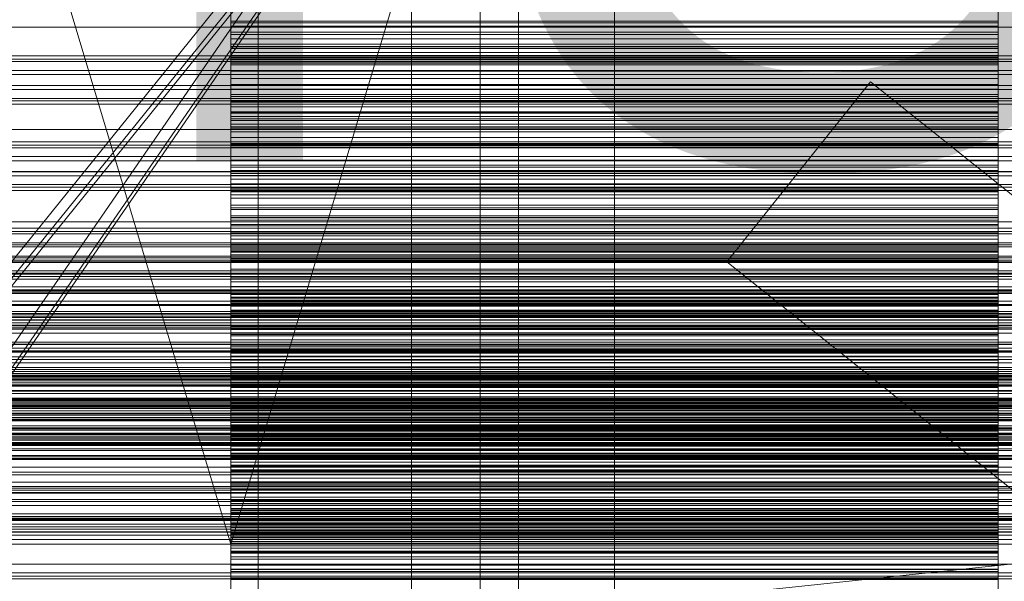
# Model space of a CAD drawing. Header units: millimetres. Extents: x -2233 to 61924, y -68080 to 6847.
# Tile 228 of 256: x 495 to 752, y -34610 to -34463. Entities that reach past the tile are written whole.
import ezdxf

# ---------------------------------------------------------------- set-up
doc = ezdxf.new("R2010")
doc.units = ezdxf.units.MM
for name, color, linetype, lineweight in [('COTAS_O', 1, 'Continuous', 0), ('COTAS_P', 1, 'Continuous', 0), ('frontal_briquetadora', 7, 'Continuous', 0), ('frontal_C03', 7, 'Continuous', 0), ('frontal_C10', 7, 'Continuous', 0), ('frontal_mezcladora', 7, 'Continuous', 0), ('frontal_secador', 7, 'Continuous', 0), ('frontal_tolva', 7, 'Continuous', 0), ('frontal_tolva-C01', 7, 'Continuous', 0)]:
    doc.layers.add(name, color=color, linetype=linetype, lineweight=lineweight)
doc.dimstyles.new('R19_100', dxfattribs={"dimtxt": 250, "dimasz": 150, "dimexe": 150, "dimexo": 80, "dimgap": 100, "dimtad": 1, "dimtih": 1, "dimtoh": 1, "dimdsep": 46, "dimcen": 0.09, "dimadec": 0, "dimazin": 0, "dimtfac": 1, "dimtdec": 4, "dimtofl": 0, "dimtmove": 0, "dimatfit": 3, "dimfxl": 1, "dimtolj": 1, "dimtzin": 0, "dimarcsym": 0})

# ---------------------------------------------------------------- blocks, each defined once
blk = doc.blocks.new('DIM_R27_48')
at = {"layer": 'COTAS_P'}
for p, q in [((-1750, -34600), (-1600, -34555)), ((2600, -34600), (2450, -34555)), ((-1750, -35500), (-1750, -34600)), ((-1750, -34600), (2600, -34600)), ((-1750, -34600), (-1600, -34645)), ((2600, -34600), (2450, -34645)), ((2600, -35500), (2600, -34600))]:
    blk.add_line(p, q, dxfattribs=at)
blk.add_text('4350 P', height=250, dxfattribs=at).set_placement((425, -34500))
blk = doc.blocks.new('DIM_R27_50')
at = {"layer": 'COTAS_P'}
for p, q in [((1705.78, -34504.95), (1551.9, -34475.9)), ((-194.22, -34704.95), (1705.78, -34504.95)), ((1705.78, -34504.95), (1561.32, -34565.4)), ((1800, -35400), (1705.78, -34504.95)), ((-194.22, -34704.95), (-49.75, -34644.49)), ((-100, -35600), (-194.22, -34704.95)), ((-194.22, -34704.95), (-40.33, -34734))]:
    blk.add_line(p, q, dxfattribs=at)
blk.add_text('1910.5 P', height=250, rotation=6.009, dxfattribs=at).set_placement((745.32, -34505.49))
blk = doc.blocks.new('DIM_R27_53')
at = {"layer": 'COTAS_P'}
for p, q in [((-150, -32000), (550, -32000)), ((550, -32000), (505, -32150)), ((550, -34600), (550, -32000)), ((550, -32000), (595, -32150)), ((550, -34600), (505, -34450)), ((550, -34600), (595, -34450)), ((-150, -34600), (550, -34600))]:
    blk.add_line(p, q, dxfattribs=at)
blk.add_text('2600 P', height=250, rotation=90, dxfattribs=at).set_placement((450, -33300))
blk = doc.blocks.new('DIM_R27_56')
at = {"layer": 'COTAS_O'}
for p, q in [((-650, -34200), (-500, -34155)), ((650, -34200), (500, -34155)), ((-650, -34900), (-650, -34200)), ((-650, -34200), (650, -34200)), ((-650, -34200), (-500, -34245)), ((650, -34200), (500, -34245)), ((650, -34900), (650, -34200))]:
    blk.add_line(p, q, dxfattribs=at)
blk.add_text('1300 O', height=250, dxfattribs=at).set_placement((0, -34100))

msp = doc.modelspace()

# ---------------------------------------------------------------- linework, layer by layer
at = {"layer": 'frontal_briquetadora'}
for p, q in [((550, -34457.423), (550, -34470.774)), ((550, -34464.14), (550, -34457.936)), ((750, -34457.423), (750, -34470.774)), ((750, -34464.14), (750, -34457.936)), ((550, -34459.207), (550, -34473.128)), ((550, -34460.521), (550, -34463.78)), ((550, -34475.151), (550, -34460.96)), ((550, -34466.598), (550, -34461.029)), ((550, -34461.12), (550, -34465.089)), ((550, -34461.227), (550, -34470.352)), ((750, -34459.207), (750, -34473.128)), ((750, -34460.521), (750, -34463.78)), ((750, -34475.151), (750, -34460.96)), ((750, -34466.598), (750, -34461.029)), ((750, -34461.12), (750, -34465.089)), ((750, -34461.227), (750, -34470.352)), ((750, -34463.78), (550, -34463.78)), ((550, -34463.78), (550, -34467.249)), ((550, -34472.72), (550, -34464.14)), ((550, -34464.14), (750, -34464.14)), ((750, -34463.78), (750, -34467.249)), ((750, -34472.72), (750, -34464.14)), ((750, -34465.089), (550, -34465.089)), ((550, -34465.089), (550, -34473.786)), ((550, -34474.612), (550, -34466.598)), ((550, -34466.598), (750, -34466.598)), ((750, -34465.089), (750, -34473.786)), ((750, -34474.612), (750, -34466.598)), ((750, -34467.249), (550, -34467.249)), ((550, -34467.249), (550, -34470.903)), ((550, -34469.742), (550, -34468.368)), ((750, -34468.368), (550, -34468.368)), ((550, -34468.368), (550, -34476.816)), ((750, -34467.249), (750, -34470.903)), ((750, -34469.742), (750, -34468.368)), ((750, -34468.368), (750, -34476.816)), ((550, -34470.902), (550, -34469.742)), ((750, -34469.742), (550, -34469.742)), ((550, -34470.352), (550, -34481.428)), ((550, -34470.352), (750, -34470.352)), ((550, -34470.774), (550, -34484.819)), ((550, -34470.774), (750, -34470.774)), ((550, -34471.874), (550, -34470.902)), ((750, -34470.902), (550, -34470.902)), ((550, -34470.903), (550, -34474.725)), ((550, -34472.673), (550, -34471.874)), ((750, -34471.874), (550, -34471.874)), ((750, -34470.902), (750, -34469.742)), ((750, -34470.352), (750, -34481.428)), ((750, -34470.774), (750, -34484.819)), ((750, -34471.874), (750, -34470.902)), ((750, -34470.903), (750, -34474.725)), ((750, -34472.673), (750, -34471.874)), ((550, -34473.307), (550, -34472.673)), ((750, -34472.673), (550, -34472.673)), ((550, -34483.346), (550, -34472.72)), ((550, -34472.72), (750, -34472.72)), ((550, -34473.128), (550, -34487.34)), ((550, -34473.128), (750, -34473.128)), ((550, -34473.786), (550, -34473.307)), ((750, -34473.307), (550, -34473.307)), ((750, -34473.786), (550, -34473.786)), ((750, -34473.307), (750, -34472.673)), ((750, -34483.346), (750, -34472.72)), ((750, -34473.128), (750, -34487.34)), ((750, -34473.786), (750, -34473.307)), ((550, -34484.762), (550, -34474.612)), ((550, -34474.612), (750, -34474.612)), ((750, -34474.725), (550, -34474.725)), ((550, -34474.725), (550, -34478.701)), ((550, -34489.222), (550, -34475.151)), ((550, -34475.151), (750, -34475.151)), ((750, -34476.816), (550, -34476.816)), ((550, -34476.816), (550, -34480.245)), ((750, -34484.762), (750, -34474.612)), ((750, -34474.725), (750, -34478.701)), ((750, -34489.222), (750, -34475.151)), ((750, -34476.816), (750, -34480.245)), ((750, -34478.701), (550, -34478.701)), ((550, -34478.701), (550, -34482.823)), ((750, -34478.701), (750, -34482.823)), ((750, -34480.245), (550, -34480.245)), ((550, -34480.245), (550, -34483.879)), ((550, -34481.428), (550, -34494.029)), ((550, -34481.428), (750, -34481.428)), ((750, -34480.245), (750, -34483.879)), ((750, -34481.428), (750, -34494.029)), ((750, -34482.823), (550, -34482.823)), ((550, -34482.823), (550, -34491.281)), ((550, -34495.609), (550, -34483.346)), ((550, -34483.346), (750, -34483.346)), ((750, -34483.879), (550, -34483.879)), ((550, -34483.879), (550, -34487.691)), ((550, -34486.034), (550, -34484.435)), ((750, -34484.435), (550, -34484.435)), ((550, -34484.435), (550, -34492.624)), ((550, -34496.657), (550, -34484.762)), ((550, -34484.762), (750, -34484.762)), ((750, -34482.823), (750, -34491.281)), ((750, -34495.609), (750, -34483.346)), ((750, -34483.879), (750, -34487.691)), ((750, -34486.034), (750, -34484.435)), ((750, -34484.435), (750, -34492.624)), ((750, -34496.657), (750, -34484.762)), ((550, -34484.819), (550, -34499.018)), ((550, -34484.819), (750, -34484.819)), ((550, -34487.426), (550, -34486.034)), ((750, -34486.034), (550, -34486.034)), ((550, -34487.34), (550, -34501.297)), ((550, -34487.34), (750, -34487.34)), ((750, -34484.819), (750, -34499.018)), ((750, -34487.426), (750, -34486.034)), ((750, -34487.34), (750, -34501.297)), ((550, -34488.634), (550, -34487.426)), ((750, -34487.426), (550, -34487.426)), ((750, -34487.691), (550, -34487.691)), ((550, -34487.691), (550, -34491.666)), ((550, -34489.674), (550, -34488.634)), ((750, -34488.634), (550, -34488.634)), ((550, -34502.634), (550, -34489.222)), ((550, -34489.222), (750, -34489.222)), ((550, -34490.554), (550, -34489.674)), ((750, -34489.674), (550, -34489.674)), ((750, -34488.634), (750, -34487.426)), ((750, -34487.691), (750, -34491.666)), ((750, -34489.674), (750, -34488.634)), ((750, -34502.634), (750, -34489.222)), ((750, -34490.554), (750, -34489.674)), ((550, -34491.281), (550, -34490.554)), ((750, -34490.554), (550, -34490.554)), ((750, -34491.281), (550, -34491.281)), ((750, -34491.666), (550, -34491.666)), ((550, -34491.666), (550, -34495.791)), ((750, -34491.281), (750, -34490.554)), ((750, -34491.666), (750, -34495.791)), ((750, -34492.624), (550, -34492.624)), ((550, -34492.624), (550, -34496.216)), ((550, -34494.029), (550, -34507.67)), ((550, -34494.029), (750, -34494.029)), ((750, -34492.624), (750, -34496.216)), ((750, -34494.029), (750, -34507.67)), ((550, -34509.038), (550, -34495.609)), ((550, -34495.609), (750, -34495.609)), ((750, -34495.791), (550, -34495.791)), ((550, -34495.791), (550, -34500.057)), ((750, -34496.216), (550, -34496.216)), ((550, -34496.216), (550, -34500.005)), ((550, -34509.842), (550, -34496.657)), ((550, -34496.657), (750, -34496.657)), ((750, -34509.038), (750, -34495.609)), ((750, -34495.791), (750, -34500.057)), ((750, -34496.216), (750, -34500.005)), ((750, -34509.842), (750, -34496.657)), ((550, -34499.018), (550, -34512.827)), ((550, -34499.018), (750, -34499.018)), ((550, -34501.818), (550, -34499.998)), ((750, -34499.998), (550, -34499.998)), ((550, -34499.998), (550, -34507.909)), ((750, -34500.005), (550, -34500.005)), ((550, -34500.005), (550, -34503.967)), ((750, -34500.057), (550, -34500.057)), ((550, -34500.057), (550, -34508.256)), ((750, -34499.018), (750, -34512.827)), ((750, -34501.818), (750, -34499.998)), ((750, -34499.998), (750, -34507.909)), ((750, -34500.005), (750, -34503.967)), ((750, -34500.057), (750, -34508.256)), ((550, -34501.297), (550, -34514.462)), ((550, -34501.297), (750, -34501.297)), ((550, -34503.438), (550, -34501.818)), ((750, -34501.818), (550, -34501.818)), ((550, -34514.871), (550, -34502.634)), ((550, -34502.634), (750, -34502.634)), ((750, -34501.297), (750, -34514.462)), ((750, -34503.438), (750, -34501.818)), ((750, -34514.871), (750, -34502.634)), ((550, -34504.88), (550, -34503.438)), ((750, -34503.438), (550, -34503.438)), ((750, -34503.967), (550, -34503.967)), ((550, -34503.967), (550, -34508.086)), ((550, -34506.158), (550, -34504.88)), ((750, -34504.88), (550, -34504.88)), ((750, -34504.88), (750, -34503.438)), ((750, -34503.967), (750, -34508.086)), ((750, -34506.158), (750, -34504.88)), ((550, -34507.281), (550, -34506.158)), ((750, -34506.158), (550, -34506.158)), ((550, -34508.256), (550, -34507.281)), ((750, -34507.281), (550, -34507.281)), ((550, -34507.67), (550, -34521.827)), ((550, -34507.67), (750, -34507.67)), ((750, -34507.281), (750, -34506.158)), ((750, -34508.256), (750, -34507.281)), ((750, -34507.67), (750, -34521.827)), ((750, -34507.909), (550, -34507.909)), ((550, -34507.909), (550, -34511.654)), ((750, -34508.086), (550, -34508.086)), ((550, -34508.086), (550, -34512.349)), ((750, -34508.256), (550, -34508.256)), ((550, -34523.116), (550, -34509.038)), ((550, -34509.038), (750, -34509.038)), ((550, -34523.808), (550, -34509.842)), ((550, -34509.842), (750, -34509.842)), ((750, -34507.909), (750, -34511.654)), ((750, -34508.086), (750, -34512.349)), ((750, -34523.116), (750, -34509.038)), ((750, -34523.808), (750, -34509.842)), ((750, -34511.654), (550, -34511.654)), ((550, -34511.654), (550, -34515.589)), ((750, -34512.349), (550, -34512.349)), ((550, -34512.349), (550, -34516.748)), ((550, -34512.827), (550, -34525.713)), ((550, -34512.827), (750, -34512.827)), ((750, -34511.654), (750, -34515.589)), ((750, -34512.349), (750, -34516.748)), ((750, -34512.827), (750, -34525.713)), ((550, -34514.462), (550, -34526.329)), ((550, -34514.462), (750, -34514.462)), ((550, -34525.463), (550, -34514.871)), ((550, -34514.871), (750, -34514.871)), ((550, -34517.055), (550, -34515.018)), ((750, -34515.018), (550, -34515.018)), ((550, -34515.018), (550, -34522.632)), ((750, -34515.589), (550, -34515.589)), ((550, -34515.589), (550, -34519.691)), ((750, -34514.462), (750, -34526.329)), ((750, -34525.463), (750, -34514.871)), ((750, -34517.055), (750, -34515.018)), ((750, -34515.018), (750, -34522.632)), ((750, -34515.589), (750, -34519.691)), ((750, -34516.748), (550, -34516.748)), ((550, -34516.748), (550, -34524.669)), ((550, -34518.899), (550, -34517.055)), ((750, -34517.055), (550, -34517.055)), ((750, -34516.748), (750, -34524.669)), ((750, -34518.899), (750, -34517.055)), ((550, -34520.571), (550, -34518.899)), ((750, -34518.899), (550, -34518.899)), ((750, -34519.691), (550, -34519.691)), ((550, -34519.691), (550, -34523.944)), ((550, -34522.085), (550, -34520.571)), ((750, -34520.571), (550, -34520.571)), ((750, -34520.571), (750, -34518.899)), ((750, -34519.691), (750, -34523.944)), ((750, -34522.085), (750, -34520.571)), ((550, -34521.827), (550, -34535.957)), ((550, -34521.827), (750, -34521.827)), ((550, -34523.448), (550, -34522.085)), ((750, -34522.085), (550, -34522.085)), ((750, -34522.632), (550, -34522.632)), ((550, -34522.632), (550, -34526.521)), ((550, -34537.304), (550, -34523.116)), ((550, -34523.116), (750, -34523.116)), ((750, -34521.827), (750, -34535.957)), ((750, -34523.448), (750, -34522.085)), ((750, -34522.632), (750, -34526.521)), ((750, -34537.304), (750, -34523.116)), ((550, -34524.669), (550, -34523.448)), ((750, -34523.448), (550, -34523.448)), ((550, -34538.02), (550, -34523.808)), ((550, -34523.808), (750, -34523.808)), ((750, -34523.944), (550, -34523.944)), ((550, -34523.944), (550, -34528.335)), ((750, -34524.669), (550, -34524.669)), ((550, -34530.292), (550, -34525.463)), ((550, -34525.463), (750, -34525.463)), ((550, -34525.713), (550, -34537.182)), ((550, -34525.713), (750, -34525.713)), ((750, -34524.669), (750, -34523.448)), ((750, -34538.02), (750, -34523.808)), ((750, -34523.944), (750, -34528.335)), ((750, -34530.292), (750, -34525.463)), ((750, -34525.713), (750, -34537.182)), ((550, -34526.329), (550, -34536.443)), ((550, -34526.329), (750, -34526.329)), ((750, -34526.521), (550, -34526.521)), ((550, -34526.521), (550, -34530.594)), ((750, -34528.335), (550, -34528.335)), ((550, -34528.335), (550, -34532.857)), ((750, -34526.329), (750, -34536.443)), ((750, -34526.521), (750, -34530.594)), ((750, -34528.335), (750, -34532.857)), ((550, -34531.709), (550, -34529.46)), ((750, -34529.46), (550, -34529.46)), ((550, -34529.46), (550, -34536.758)), ((550, -34535.006), (550, -34530.292)), ((550, -34530.292), (750, -34530.292)), ((750, -34530.594), (550, -34530.594)), ((550, -34530.594), (550, -34534.826)), ((750, -34531.709), (750, -34529.46)), ((750, -34529.46), (750, -34536.758)), ((750, -34535.006), (750, -34530.292)), ((750, -34530.594), (750, -34534.826)), ((550, -34533.773), (550, -34531.709)), ((750, -34531.709), (550, -34531.709)), ((750, -34532.857), (550, -34532.857)), ((550, -34532.857), (550, -34540.48)), ((750, -34533.773), (750, -34531.709)), ((750, -34532.857), (750, -34540.48)), ((550, -34535.671), (550, -34533.773)), ((750, -34533.773), (550, -34533.773)), ((750, -34534.826), (550, -34534.826)), ((550, -34534.826), (550, -34539.202)), ((550, -34539.602), (550, -34535.006)), ((550, -34535.006), (750, -34535.006)), ((550, -34537.416), (550, -34535.671)), ((750, -34535.671), (550, -34535.671)), ((550, -34535.957), (550, -34549.515)), ((550, -34535.957), (750, -34535.957)), ((750, -34535.671), (750, -34533.773)), ((750, -34534.826), (750, -34539.202)), ((750, -34539.602), (750, -34535.006)), ((750, -34537.416), (750, -34535.671)), ((750, -34535.957), (750, -34549.515)), ((550, -34536.443), (550, -34541.003)), ((550, -34536.443), (750, -34536.443)), ((750, -34536.758), (550, -34536.758)), ((550, -34536.758), (550, -34540.783)), ((550, -34537.182), (550, -34546.794)), ((550, -34537.182), (750, -34537.182)), ((550, -34551.056), (550, -34537.304)), ((550, -34537.304), (750, -34537.304)), ((550, -34539.017), (550, -34537.416)), ((750, -34537.416), (550, -34537.416)), ((550, -34551.931), (550, -34538.02)), ((550, -34538.02), (750, -34538.02)), ((750, -34536.443), (750, -34541.003)), ((750, -34536.758), (750, -34540.783)), ((750, -34537.182), (750, -34546.794)), ((750, -34551.056), (750, -34537.304)), ((750, -34539.017), (750, -34537.416)), ((750, -34551.931), (750, -34538.02)), ((550, -34540.48), (550, -34539.017)), ((750, -34539.017), (550, -34539.017)), ((750, -34539.202), (550, -34539.202)), ((550, -34539.202), (550, -34543.711)), ((550, -34544.079), (550, -34539.602)), ((550, -34539.602), (750, -34539.602)), ((750, -34540.48), (550, -34540.48)), ((750, -34540.783), (550, -34540.783)), ((550, -34540.783), (550, -34544.982)), ((550, -34541.003), (550, -34545.442)), ((550, -34541.003), (750, -34541.003)), ((750, -34540.48), (750, -34539.017)), ((750, -34539.202), (750, -34543.711)), ((750, -34544.079), (750, -34539.602)), ((750, -34540.783), (750, -34544.982)), ((750, -34541.003), (750, -34545.442)), ((550, -34545.745), (550, -34543.29)), ((750, -34543.29), (550, -34543.29)), ((550, -34543.29), (550, -34550.254)), ((750, -34543.711), (550, -34543.711)), ((550, -34543.711), (550, -34548.345)), ((750, -34545.745), (750, -34543.29)), ((750, -34543.29), (750, -34550.254)), ((750, -34543.711), (750, -34548.345)), ((550, -34548.434), (550, -34544.079)), ((550, -34544.079), (750, -34544.079)), ((750, -34544.982), (550, -34544.982)), ((550, -34544.982), (550, -34549.334)), ((550, -34545.442), (550, -34549.76)), ((550, -34545.442), (750, -34545.442)), ((550, -34548.023), (550, -34545.745)), ((750, -34545.745), (550, -34545.745)), ((750, -34548.434), (750, -34544.079)), ((750, -34544.982), (750, -34549.334)), ((750, -34545.442), (750, -34549.76)), ((750, -34548.023), (750, -34545.745)), ((550, -34546.794), (550, -34551.073)), ((550, -34546.794), (750, -34546.794)), ((550, -34550.143), (550, -34548.023)), ((750, -34548.023), (550, -34548.023)), ((750, -34548.345), (550, -34548.345)), ((550, -34548.345), (550, -34555.652)), ((550, -34552.666), (550, -34548.434)), ((550, -34548.434), (750, -34548.434)), ((750, -34546.794), (750, -34551.073)), ((750, -34550.143), (750, -34548.023)), ((750, -34548.345), (750, -34555.652)), ((750, -34552.666), (750, -34548.434)), ((750, -34549.334), (550, -34549.334)), ((550, -34549.334), (550, -34553.824)), ((550, -34549.515), (550, -34561.982)), ((550, -34549.515), (750, -34549.515)), ((550, -34549.76), (550, -34553.953)), ((550, -34549.76), (750, -34549.76)), ((550, -34552.116), (550, -34550.143)), ((750, -34550.143), (550, -34550.143)), ((750, -34550.254), (550, -34550.254)), ((550, -34550.254), (550, -34554.404)), ((550, -34563.842), (550, -34551.056)), ((550, -34551.056), (750, -34551.056)), ((550, -34551.073), (550, -34555.227)), ((550, -34551.073), (750, -34551.073)), ((750, -34549.334), (750, -34553.824)), ((750, -34549.515), (750, -34561.982)), ((750, -34549.76), (750, -34553.953)), ((750, -34552.116), (750, -34550.143)), ((750, -34550.254), (750, -34554.404)), ((750, -34563.842), (750, -34551.056)), ((750, -34551.073), (750, -34555.227)), ((550, -34565.006), (550, -34551.931)), ((550, -34551.931), (750, -34551.931)), ((550, -34553.95), (550, -34552.116)), ((750, -34552.116), (550, -34552.116)), ((550, -34556.773), (550, -34552.666)), ((550, -34552.666), (750, -34552.666)), ((750, -34553.824), (550, -34553.824)), ((550, -34553.824), (550, -34558.44)), ((550, -34555.652), (550, -34553.95)), ((550, -34553.953), (550, -34558.02)), ((550, -34553.953), (750, -34553.953)), ((750, -34565.006), (750, -34551.931)), ((750, -34553.95), (750, -34552.116)), ((750, -34556.773), (750, -34552.666)), ((750, -34553.824), (750, -34558.44)), ((750, -34555.652), (750, -34553.95)), ((750, -34553.953), (750, -34558.02)), ((750, -34554.404), (550, -34554.404)), ((550, -34554.404), (550, -34558.721)), ((550, -34555.227), (550, -34559.255)), ((550, -34555.227), (750, -34555.227)), ((750, -34555.652), (550, -34555.652)), ((550, -34559.129), (550, -34556.473)), ((750, -34556.473), (550, -34556.473)), ((550, -34556.473), (550, -34563.087)), ((750, -34554.404), (750, -34558.721)), ((750, -34555.227), (750, -34559.255)), ((750, -34559.129), (750, -34556.473)), ((750, -34556.473), (750, -34563.087)), ((550, -34560.752), (550, -34556.773)), ((550, -34556.773), (750, -34556.773)), ((550, -34558.02), (550, -34561.96)), ((550, -34558.02), (750, -34558.02)), ((750, -34558.44), (550, -34558.44)), ((550, -34558.44), (550, -34563.174)), ((750, -34558.721), (550, -34558.721)), ((550, -34558.721), (550, -34563.182)), ((550, -34561.616), (550, -34559.129)), ((750, -34559.129), (550, -34559.129)), ((750, -34560.752), (750, -34556.773)), ((750, -34558.02), (750, -34561.96)), ((750, -34558.44), (750, -34563.174)), ((750, -34558.721), (750, -34563.182)), ((750, -34561.616), (750, -34559.129)), ((550, -34559.255), (550, -34563.155)), ((550, -34559.255), (750, -34559.255)), ((550, -34564.603), (550, -34560.752)), ((550, -34560.752), (750, -34560.752)), ((550, -34563.952), (550, -34561.616)), ((750, -34561.616), (550, -34561.616)), ((750, -34559.255), (750, -34563.155)), ((750, -34564.603), (750, -34560.752)), ((750, -34563.952), (750, -34561.616)), ((550, -34561.96), (550, -34565.77)), ((550, -34561.96), (750, -34561.96)), ((550, -34561.982), (550, -34572.878)), ((550, -34561.982), (750, -34561.982)), ((750, -34563.087), (550, -34563.087)), ((550, -34563.087), (550, -34567.352)), ((550, -34563.155), (550, -34566.924)), ((550, -34563.155), (750, -34563.155)), ((750, -34563.174), (550, -34563.174)), ((550, -34563.174), (550, -34570.147)), ((750, -34563.182), (550, -34563.182)), ((550, -34563.182), (550, -34567.774)), ((550, -34575.173), (550, -34563.842)), ((550, -34563.842), (750, -34563.842)), ((550, -34566.148), (550, -34563.952)), ((750, -34563.952), (550, -34563.952)), ((750, -34561.96), (750, -34565.77)), ((750, -34561.982), (750, -34572.878)), ((750, -34563.087), (750, -34567.352)), ((750, -34563.155), (750, -34566.924)), ((750, -34563.174), (750, -34570.147)), ((750, -34563.182), (750, -34567.774)), ((750, -34575.173), (750, -34563.842)), ((750, -34566.148), (750, -34563.952)), ((550, -34568.322), (550, -34564.603)), ((550, -34564.603), (750, -34564.603)), ((550, -34576.744), (550, -34565.006)), ((550, -34565.006), (750, -34565.006)), ((550, -34565.77), (550, -34569.449)), ((550, -34565.77), (750, -34565.77)), ((550, -34568.211), (550, -34566.148)), ((750, -34566.148), (550, -34566.148)), ((750, -34568.322), (750, -34564.603)), ((750, -34576.744), (750, -34565.006)), ((750, -34565.77), (750, -34569.449)), ((750, -34568.211), (750, -34566.148)), ((550, -34566.924), (550, -34570.562)), ((550, -34566.924), (750, -34566.924)), ((750, -34567.352), (550, -34567.352)), ((550, -34567.352), (550, -34571.776)), ((750, -34567.774), (550, -34567.774)), ((550, -34567.774), (550, -34572.486)), ((550, -34570.147), (550, -34568.211)), ((750, -34568.211), (550, -34568.211)), ((550, -34571.91), (550, -34568.322)), ((550, -34568.322), (750, -34568.322)), ((550, -34571.828), (550, -34568.977)), ((750, -34568.977), (550, -34568.977)), ((550, -34568.977), (550, -34575.226)), ((550, -34569.449), (550, -34572.994)), ((550, -34569.449), (750, -34569.449)), ((750, -34566.924), (750, -34570.562)), ((750, -34567.352), (750, -34571.776)), ((750, -34567.774), (750, -34572.486)), ((750, -34570.147), (750, -34568.211)), ((750, -34571.91), (750, -34568.322)), ((750, -34571.828), (750, -34568.977)), ((750, -34568.977), (750, -34575.226)), ((750, -34569.449), (750, -34572.994)), ((750, -34570.147), (550, -34570.147)), ((550, -34570.562), (550, -34574.066)), ((550, -34570.562), (750, -34570.562)), ((750, -34571.776), (550, -34571.776)), ((550, -34571.776), (550, -34576.336)), ((550, -34574.518), (550, -34571.828)), ((750, -34571.828), (550, -34571.828)), ((550, -34575.363), (550, -34571.91)), ((550, -34571.91), (750, -34571.91)), ((750, -34570.562), (750, -34574.066)), ((750, -34571.776), (750, -34576.336)), ((750, -34574.518), (750, -34571.828)), ((750, -34575.363), (750, -34571.91)), ((750, -34572.486), (550, -34572.486)), ((550, -34572.486), (550, -34577.309)), ((550, -34572.878), (550, -34581.784)), ((550, -34572.878), (750, -34572.878)), ((550, -34572.994), (550, -34576.406)), ((550, -34572.994), (750, -34572.994)), ((550, -34574.066), (550, -34577.435)), ((550, -34574.066), (750, -34574.066)), ((550, -34577.065), (550, -34574.518)), ((750, -34574.518), (550, -34574.518)), ((750, -34572.486), (750, -34577.309)), ((750, -34572.878), (750, -34581.784)), ((750, -34572.994), (750, -34576.406)), ((750, -34574.066), (750, -34577.435)), ((750, -34577.065), (750, -34574.518)), ((550, -34584.611), (550, -34575.173)), ((550, -34575.173), (750, -34575.173)), ((750, -34575.226), (550, -34575.226)), ((550, -34575.226), (550, -34579.596)), ((550, -34578.68), (550, -34575.363)), ((550, -34575.363), (750, -34575.363)), ((750, -34576.336), (550, -34576.336)), ((550, -34576.336), (550, -34581.019)), ((550, -34576.406), (550, -34579.681)), ((550, -34576.406), (750, -34576.406)), ((550, -34586.693), (550, -34576.744)), ((550, -34576.744), (750, -34576.744)), ((550, -34579.478), (550, -34577.065)), ((750, -34577.065), (550, -34577.065)), ((750, -34584.611), (750, -34575.173)), ((750, -34575.226), (750, -34579.596)), ((750, -34578.68), (750, -34575.363)), ((750, -34576.336), (750, -34581.019)), ((750, -34576.406), (750, -34579.681)), ((750, -34586.693), (750, -34576.744)), ((750, -34579.478), (750, -34577.065)), ((750, -34577.309), (550, -34577.309)), ((550, -34577.309), (550, -34583.932)), ((550, -34577.435), (550, -34580.668)), ((550, -34577.435), (750, -34577.435)), ((550, -34581.86), (550, -34578.68)), ((550, -34578.68), (750, -34578.68)), ((550, -34581.766), (550, -34579.478)), ((750, -34579.478), (550, -34579.478)), ((750, -34579.596), (550, -34579.596)), ((550, -34579.596), (550, -34584.116)), ((550, -34579.681), (550, -34582.818)), ((550, -34579.681), (750, -34579.681)), ((750, -34577.309), (750, -34583.932)), ((750, -34577.435), (750, -34580.668)), ((750, -34581.86), (750, -34578.68)), ((750, -34581.766), (750, -34579.478)), ((750, -34579.596), (750, -34584.116)), ((750, -34579.681), (750, -34582.818)), ((550, -34580.668), (550, -34583.763)), ((550, -34580.668), (750, -34580.668)), ((550, -34583.812), (550, -34580.774)), ((750, -34580.774), (550, -34580.774)), ((550, -34580.774), (550, -34586.641)), ((750, -34581.019), (550, -34581.019)), ((550, -34581.019), (550, -34585.815)), ((550, -34583.932), (550, -34581.766)), ((750, -34581.766), (550, -34581.766)), ((550, -34581.784), (550, -34588.358)), ((550, -34581.784), (750, -34581.784)), ((550, -34584.902), (550, -34581.86)), ((550, -34581.86), (750, -34581.86)), ((750, -34580.668), (750, -34583.763)), ((750, -34583.812), (750, -34580.774)), ((750, -34580.774), (750, -34586.641)), ((750, -34581.019), (750, -34585.815)), ((750, -34583.932), (750, -34581.766)), ((750, -34581.784), (750, -34588.358)), ((750, -34584.902), (750, -34581.86)), ((550, -34582.818), (550, -34585.817)), ((550, -34582.818), (750, -34582.818)), ((550, -34583.763), (550, -34586.718)), ((550, -34583.763), (750, -34583.763)), ((550, -34586.698), (550, -34583.812)), ((750, -34583.812), (550, -34583.812)), ((750, -34583.932), (550, -34583.932)), ((750, -34584.116), (550, -34584.116)), ((550, -34584.116), (550, -34588.763)), ((550, -34591.796), (550, -34584.611)), ((550, -34584.611), (750, -34584.611)), ((750, -34582.818), (750, -34585.817)), ((750, -34583.763), (750, -34586.718)), ((750, -34586.698), (750, -34583.812)), ((750, -34584.116), (750, -34588.763)), ((750, -34591.796), (750, -34584.611)), ((550, -34587.804), (550, -34584.902)), ((550, -34584.902), (750, -34584.902)), ((750, -34585.815), (550, -34585.815)), ((550, -34585.815), (550, -34590.716)), ((550, -34585.817), (550, -34588.675)), ((550, -34585.817), (750, -34585.817)), ((750, -34586.641), (550, -34586.641)), ((550, -34586.641), (550, -34591.107)), ((550, -34594.471), (550, -34586.693)), ((550, -34586.693), (750, -34586.693)), ((550, -34589.45), (550, -34586.698)), ((750, -34586.698), (550, -34586.698)), ((550, -34586.718), (550, -34589.532)), ((550, -34586.718), (750, -34586.718)), ((750, -34587.804), (750, -34584.902)), ((750, -34585.815), (750, -34590.716)), ((750, -34585.817), (750, -34588.675)), ((750, -34586.641), (750, -34591.107)), ((750, -34594.471), (750, -34586.693)), ((750, -34589.45), (750, -34586.698)), ((750, -34586.718), (750, -34589.532)), ((550, -34592.065), (550, -34587.804)), ((550, -34587.804), (750, -34587.804)), ((550, -34588.358), (550, -34592.348)), ((550, -34588.358), (750, -34588.358)), ((550, -34588.675), (550, -34591.391)), ((550, -34588.675), (750, -34588.675)), ((750, -34588.763), (550, -34588.763)), ((550, -34588.763), (550, -34593.526)), ((550, -34592.075), (550, -34589.45)), ((750, -34589.45), (550, -34589.45)), ((550, -34589.532), (550, -34592.205)), ((550, -34589.532), (750, -34589.532)), ((750, -34592.065), (750, -34587.804)), ((750, -34588.358), (750, -34592.348)), ((750, -34588.675), (750, -34591.391)), ((750, -34588.763), (750, -34593.526)), ((750, -34592.075), (750, -34589.45)), ((750, -34589.532), (750, -34592.205)), ((750, -34590.716), (550, -34590.716)), ((550, -34590.716), (550, -34596.972)), ((750, -34591.107), (550, -34591.107)), ((550, -34591.107), (550, -34595.711)), ((550, -34591.391), (550, -34593.965)), ((550, -34591.391), (750, -34591.391)), ((550, -34596.45), (550, -34591.796)), ((550, -34591.796), (750, -34591.796)), ((550, -34595.052), (550, -34591.834)), ((750, -34591.834), (550, -34591.834)), ((550, -34591.834), (550, -34597.306)), ((550, -34593.599), (550, -34592.065)), ((550, -34592.065), (750, -34592.065)), ((550, -34594.581), (550, -34592.075)), ((750, -34592.075), (550, -34592.075)), ((550, -34592.205), (550, -34594.734)), ((550, -34592.205), (750, -34592.205)), ((550, -34592.348), (550, -34593.599)), ((550, -34592.348), (750, -34592.348)), ((750, -34590.716), (750, -34596.972)), ((750, -34591.107), (750, -34595.711)), ((750, -34591.391), (750, -34593.965)), ((750, -34596.45), (750, -34591.796)), ((750, -34595.052), (750, -34591.834)), ((750, -34591.834), (750, -34597.306)), ((750, -34593.599), (750, -34592.065)), ((750, -34594.581), (750, -34592.075)), ((750, -34592.205), (750, -34594.734)), ((750, -34592.348), (750, -34593.599)), ((750, -34593.526), (550, -34593.526)), ((550, -34593.526), (550, -34598.395)), ((550, -34593.599), (750, -34593.599)), ((550, -34593.965), (550, -34597.556)), ((550, -34593.965), (750, -34593.965)), ((550, -34599.778), (550, -34594.471)), ((550, -34594.471), (750, -34594.471)), ((550, -34596.972), (550, -34594.581)), ((750, -34594.581), (550, -34594.581)), ((550, -34594.734), (550, -34597.118)), ((550, -34594.734), (750, -34594.734)), ((550, -34598.128), (550, -34595.052)), ((750, -34595.052), (550, -34595.052)), ((750, -34593.526), (750, -34598.395)), ((750, -34593.965), (750, -34597.556)), ((750, -34599.778), (750, -34594.471)), ((750, -34596.972), (750, -34594.581)), ((750, -34594.734), (750, -34597.118)), ((750, -34598.128), (750, -34595.052)), ((750, -34595.711), (550, -34595.711)), ((550, -34595.711), (550, -34600.435)), ((550, -34598.395), (550, -34596.45)), ((550, -34596.45), (750, -34596.45)), ((750, -34596.972), (550, -34596.972)), ((550, -34597.118), (550, -34599.358)), ((550, -34597.118), (750, -34597.118)), ((750, -34597.306), (550, -34597.306)), ((550, -34597.306), (550, -34601.855)), ((550, -34597.556), (550, -34598.395)), ((550, -34597.556), (750, -34597.556)), ((750, -34595.711), (750, -34600.435)), ((750, -34598.395), (750, -34596.45)), ((750, -34597.118), (750, -34599.358)), ((750, -34597.306), (750, -34601.855)), ((750, -34597.556), (750, -34598.395)), ((550, -34601.077), (550, -34598.128)), ((750, -34598.128), (550, -34598.128)), ((550, -34598.395), (750, -34598.395)), ((550, -34598.395), (550, -34603.362)), ((550, -34599.358), (550, -34602.27)), ((550, -34599.358), (750, -34599.358)), ((550, -34602.412), (550, -34599.778)), ((550, -34599.778), (750, -34599.778)), ((750, -34601.077), (750, -34598.128)), ((750, -34598.395), (750, -34603.362)), ((750, -34599.358), (750, -34602.27)), ((750, -34602.412), (750, -34599.778)), ((750, -34600.435), (550, -34600.435)), ((550, -34600.435), (550, -34605.266)), ((550, -34603.908), (550, -34601.077)), ((750, -34601.077), (550, -34601.077)), ((750, -34601.855), (550, -34601.855)), ((550, -34601.855), (550, -34606.533)), ((550, -34605.521), (550, -34602.131)), ((750, -34602.131), (550, -34602.131)), ((550, -34602.131), (550, -34607.194)), ((550, -34602.27), (550, -34602.412)), ((550, -34602.27), (750, -34602.27)), ((550, -34602.412), (750, -34602.412)), ((750, -34600.435), (750, -34605.266)), ((750, -34603.908), (750, -34601.077)), ((750, -34601.855), (750, -34606.533)), ((750, -34605.521), (750, -34602.131)), ((750, -34602.131), (750, -34607.194)), ((750, -34602.27), (750, -34602.412)), ((750, -34603.362), (550, -34603.362)), ((550, -34603.362), (550, -34609.237)), ((550, -34606.627), (550, -34603.908)), ((750, -34603.908), (550, -34603.908)), ((750, -34605.266), (550, -34605.266)), ((550, -34605.266), (550, -34610.196)), ((750, -34603.362), (750, -34609.237)), ((750, -34606.627), (750, -34603.908)), ((750, -34605.266), (750, -34610.196)), ((550, -34608.779), (550, -34605.521)), ((750, -34605.521), (550, -34605.521)), ((750, -34606.533), (550, -34606.533)), ((550, -34606.533), (550, -34611.322)), ((550, -34609.237), (550, -34606.627)), ((750, -34606.627), (550, -34606.627)), ((750, -34607.194), (550, -34607.194)), ((550, -34607.194), (550, -34611.817)), ((750, -34608.779), (750, -34605.521)), ((750, -34606.533), (750, -34611.322)), ((750, -34609.237), (750, -34606.627)), ((750, -34607.194), (750, -34611.817)), ((550, -34611.92), (550, -34608.779)), ((750, -34608.779), (550, -34608.779)), ((750, -34609.237), (550, -34609.237)), ((750, -34611.92), (750, -34608.779))]:
    msp.add_line(p, q, dxfattribs=at)
at = {"layer": 'frontal_C03'}
for p, q in [((-1500, -34465.334), (1500, -34465.334)), ((1250, -34472.754), (-1250, -34472.754)), ((1250, -34473.635), (-1250, -34473.635)), ((1250, -34474.288), (-1250, -34474.288)), ((1250, -34476.596), (-1250, -34476.596)), ((-1250, -34477.653), (1250, -34477.653)), ((1250, -34480.505), (-1250, -34480.505)), ((1250, -34481.563), (-1250, -34481.563)), ((1250, -34483.87), (-1250, -34483.87)), ((1250, -34484.523), (-1250, -34484.523)), ((1250, -34485.405), (-1250, -34485.405)), ((1250, -34495.211), (-1250, -34495.211)), ((1250, -34496.092), (-1250, -34496.092)), ((1250, -34496.746), (-1250, -34496.746)), ((1250, -34499.053), (-1250, -34499.053)), ((-1250, -34500.111), (1250, -34500.111)), ((1250, -34502.963), (-1250, -34502.963)), ((1250, -34504.02), (-1250, -34504.02)), ((1250, -34506.328), (-1250, -34506.328)), ((1250, -34506.981), (-1250, -34506.981)), ((1250, -34507.862), (-1250, -34507.862)), ((1250, -34517.669), (-1250, -34517.669)), ((1250, -34518.55), (-1250, -34518.55)), ((1250, -34519.204), (-1250, -34519.204)), ((1250, -34521.511), (-1250, -34521.511)), ((-1250, -34522.568), (1250, -34522.568)), ((1250, -34525.42), (-1250, -34525.42)), ((1250, -34526.478), (-1250, -34526.478)), ((1250, -34528.785), (-1250, -34528.785)), ((1250, -34529.439), (-1250, -34529.439)), ((1250, -34530.32), (-1250, -34530.32)), ((-1250, -34532.986), (1250, -34532.986)), ((-1250, -34533.783), (1250, -34533.783)), ((-1250, -34534.368), (1250, -34534.368)), ((-1250, -34536.706), (1250, -34536.706)), ((-1250, -34537.835), (1250, -34537.835)), ((1250, -34540.126), (-1250, -34540.126)), ((1250, -34541.008), (-1250, -34541.008)), ((-1250, -34541.554), (1250, -34541.554)), ((1250, -34541.661), (-1250, -34541.661)), ((-1250, -34543.151), (1250, -34543.151)), ((1250, -34543.969), (-1250, -34543.969)), ((-1250, -34545.026), (1250, -34545.026)), ((1250, -34547.878), (-1250, -34547.878)), ((-1250, -34547.998), (1250, -34547.998)), ((1250, -34548.935), (-1250, -34548.935)), ((-1250, -34549.954), (1250, -34549.954)), ((1250, -34551.243), (-1250, -34551.243)), ((1250, -34551.896), (-1250, -34551.896)), ((1250, -34552.778), (-1250, -34552.778)), ((-1268, -34555.971), (1268, -34555.971)), ((-1268, -34556.196), (1268, -34556.196)), ((-1268, -34556.36), (1268, -34556.36)), ((-1250, -34555.598), (1250, -34555.598)), ((-1268, -34557.018), (1268, -34557.018)), ((-1268, -34557.335), (1268, -34557.335)), ((-1268, -34558.381), (1268, -34558.381)), ((-1268, -34558.83), (1268, -34558.83)), ((1250, -34557.779), (-1250, -34557.779)), ((-1268, -34560.194), (1268, -34560.194)), ((-1268, -34560.744), (1268, -34560.744)), ((-1268, -34562.331), (1268, -34562.331)), ((1268, -34562.945), (-1268, -34562.945)), ((1250, -34562.584), (-1250, -34562.584)), ((1250, -34563.465), (-1250, -34563.465)), ((-1250, -34563.837), (1250, -34563.837)), ((1250, -34564.119), (-1250, -34564.119)), ((-1268, -34564.648), (1268, -34564.648)), ((-1268, -34565.283), (1268, -34565.283)), ((-1250, -34566.095), (1250, -34566.095)), ((1250, -34566.426), (-1250, -34566.426)), ((-1268, -34566.987), (1268, -34566.987)), ((-1268, -34567.6), (1268, -34567.6)), ((-1268, -34569.188), (1268, -34569.188)), ((-1250, -34567.484), (1250, -34567.484)), ((-1268, -34569.738), (1268, -34569.738)), ((-1268, -34571.101), (1268, -34571.101)), ((-1268, -34571.55), (1268, -34571.55)), ((1250, -34570.336), (-1250, -34570.336)), ((1250, -34571.393), (-1250, -34571.393)), ((-1268, -34572.596), (1268, -34572.596)), ((-1268, -34572.914), (1268, -34572.914)), ((-1268, -34573.572), (1268, -34573.572)), ((-1268, -34573.736), (1268, -34573.736)), ((-1268, -34573.96), (1268, -34573.96)), ((-1250, -34572.152), (1250, -34572.152)), ((1250, -34573.7), (-1250, -34573.7)), ((-1250, -34574.333), (1250, -34574.333)), ((1250, -34574.354), (-1250, -34574.354)), ((1250, -34575.235), (-1250, -34575.235)), ((-1250, -34579.978), (1250, -34579.978)), ((-1250, -34581.934), (1250, -34581.934)), ((1250, -34585.042), (-1250, -34585.042)), ((1250, -34585.923), (-1250, -34585.923)), ((1250, -34586.576), (-1250, -34586.576)), ((-1250, -34586.781), (1250, -34586.781)), ((-1250, -34588.377), (1250, -34588.377)), ((1250, -34588.884), (-1250, -34588.884)), ((-1250, -34589.941), (1250, -34589.941)), ((-1250, -34592.097), (1250, -34592.097)), ((1250, -34592.793), (-1250, -34592.793)), ((-1250, -34593.226), (1250, -34593.226)), ((1250, -34593.851), (-1250, -34593.851)), ((-1250, -34595.564), (1250, -34595.564)), ((-1250, -34596.148), (1250, -34596.148)), ((1250, -34596.158), (-1250, -34596.158)), ((1250, -34596.812), (-1250, -34596.812)), ((-1250, -34596.946), (1250, -34596.946)), ((1250, -34597.693), (-1250, -34597.693)), ((1250, -34607.499), (-1250, -34607.499)), ((1250, -34608.381), (-1250, -34608.381)), ((1250, -34609.034), (-1250, -34609.034))]:
    msp.add_line(p, q, dxfattribs=at)
at = {"layer": 'frontal_C10'}
for p, q in [((557.112, -33899.794), (557.112, -35988)), ((597.112, -35988), (597.112, -33901.658)), ((557.112, -35988), (557.112, -33910.978)), ((597.112, -35988), (597.112, -33912.842))]:
    msp.add_line(p, q, dxfattribs=at)
at = {"layer": 'frontal_mezcladora'}
for p, q in [((625, -34725), (625, -33700)), ((650, -34725), (650, -33700)), ((615, -34760), (615, -33730)), ((625, -34725), (625, -33730)), ((650, -34760), (650, -33730))]:
    msp.add_line(p, q, dxfattribs=at)
at = {"layer": 'frontal_secador'}
for p, q in [((-1250, -34516), (1250, -34516)), ((-1250, -34522), (1250, -34522)), ((-1250, -34525), (1250, -34525)), ((1250, -34526), (-1250, -34526)), ((-1250, -34526.659), (1250, -34526.659)), ((1250, -34529.659), (-1250, -34529.659)), ((-1250, -34531), (1250, -34531)), ((1250, -34534), (-1250, -34534)), ((-1250, -34534.728), (1250, -34534.728)), ((-1250, -34537.588), (1250, -34537.588)), ((1250, -34537.611), (-1250, -34537.611)), ((1250, -34537.728), (-1250, -34537.728)), ((-1250, -34539.387), (1250, -34539.387)), ((1250, -34539.918), (-1250, -34539.918)), ((-1250, -34540), (1250, -34540)), ((1250, -34540.588), (-1250, -34540.588)), ((1250, -34542.387), (-1250, -34542.387)), ((1250, -34543), (-1250, -34543)), ((-1250, -34543.65), (1250, -34543.65)), ((1250, -34544), (-1250, -34544)), ((1250, -34547.382), (-1250, -34547.382)), ((-1250, -34548), (1250, -34548)), ((1250, -34549.689), (-1250, -34549.689)), ((-1250, -34550), (1250, -34550)), ((1250, -34554), (-1250, -34554)), ((1250, -34554.545), (-1250, -34554.545)), ((-1250, -34555), (1250, -34555)), ((1250, -34556), (-1250, -34556)), ((1250, -34556.144), (-1250, -34556.144)), ((1250, -34556.709), (-1250, -34556.709)), ((1250, -34558.686), (-1250, -34558.686)), ((1250, -34560), (-1250, -34560)), ((1320, -34562), (-1320, -34562)), ((1320, -34562.273), (-1320, -34562.273)), ((1320, -34563.072), (-1320, -34563.072)), ((1250, -34562), (-1250, -34562)), ((1320, -34564.343), (-1320, -34564.343)), ((1320, -34566), (-1320, -34566)), ((1250, -34564.651), (-1250, -34564.651)), ((1250, -34565.859), (-1250, -34565.859)), ((-1250, -34566), (1250, -34566)), ((1320, -34567.929), (-1320, -34567.929)), ((-1320, -34570), (1320, -34570)), ((-1250, -34570), (1250, -34570)), ((1320, -34572.071), (-1320, -34572.071)), ((1320, -34574), (-1320, -34574)), ((1250, -34574.141), (-1250, -34574.141)), ((1320, -34575.657), (-1320, -34575.657)), ((1320, -34576.928), (-1320, -34576.928)), ((1320, -34577.727), (-1320, -34577.727)), ((1320, -34578), (-1320, -34578)), ((1250, -34577.285), (-1250, -34577.285)), ((1250, -34578), (-1250, -34578)), ((1250, -34581.314), (-1250, -34581.314)), ((1250, -34583.856), (-1250, -34583.856)), ((1250, -34585.455), (-1250, -34585.455)), ((1250, -34586), (-1250, -34586)), ((1360, -34593.5), (-1360, -34593.5)), ((1360, -34594.863), (-1360, -34594.863)), ((1250, -34593.75), (-1250, -34593.75)), ((1360, -34598.859), (-1360, -34598.859)), ((1360, -34605.216), (-1360, -34605.216))]:
    msp.add_line(p, q, dxfattribs=at)
at = {"layer": 'frontal_tolva'}
for p, q in [((679.267, -34526.433), (716.733, -34479.567)), ((1763.733, -35316.567), (716.733, -34479.567)), ((-1821.5, -34492), (1821.5, -34492)), ((-1821.5, -34503), (1821.5, -34503)), ((1726.267, -35363.433), (679.267, -34526.433))]:
    msp.add_line(p, q, dxfattribs=at)
at = {"layer": 'frontal_tolva-C01'}
for p, q in [((596.887, -34397.489), (221.887, -34942.731)), ((221.887, -34862.339), (596.887, -34397.489)), ((600, -34397.972), (225, -34862.823)), ((225, -34943.645), (600, -34398.402)), ((225, -34864.851), (600, -34400)), ((225, -34945.243), (600, -34400))]:
    msp.add_line(p, q, dxfattribs=at)

# ---------------------------------------------------------------- dimensions: what is measured, and where the dimension line sits
at = {"layer": 'COTAS_O'}
dim = msp.add_aligned_dim(p1=(-650, -34900), p2=(650, -34900), distance=700, text='<> O', dimstyle='R19_100', dxfattribs=at)
dim.commit()
dim.dimension.update_dxf_attribs({"geometry": 'DIM_R27_56', "text_midpoint": (0, -34200)})
at = {"layer": 'COTAS_P'}
for p1, p2, distance, picture, middle in [((-150, -34600), (-150, -32000), -700, 'DIM_R27_53', (550, -33300)), ((-100, -35600), (1800, -35400), 900, 'DIM_R27_50', (755.784, -34604.945)), ((-1750, -35500), (2600, -35500), 900, 'DIM_R27_48', (425, -34600))]:
    dim = msp.add_aligned_dim(p1=p1, p2=p2, distance=distance, text='<> P', dimstyle='R19_100', dxfattribs=at)
    dim.commit()
    dim.dimension.update_dxf_attribs({"geometry": picture, "text_midpoint": middle})

doc.saveas('drawing.dxf')
